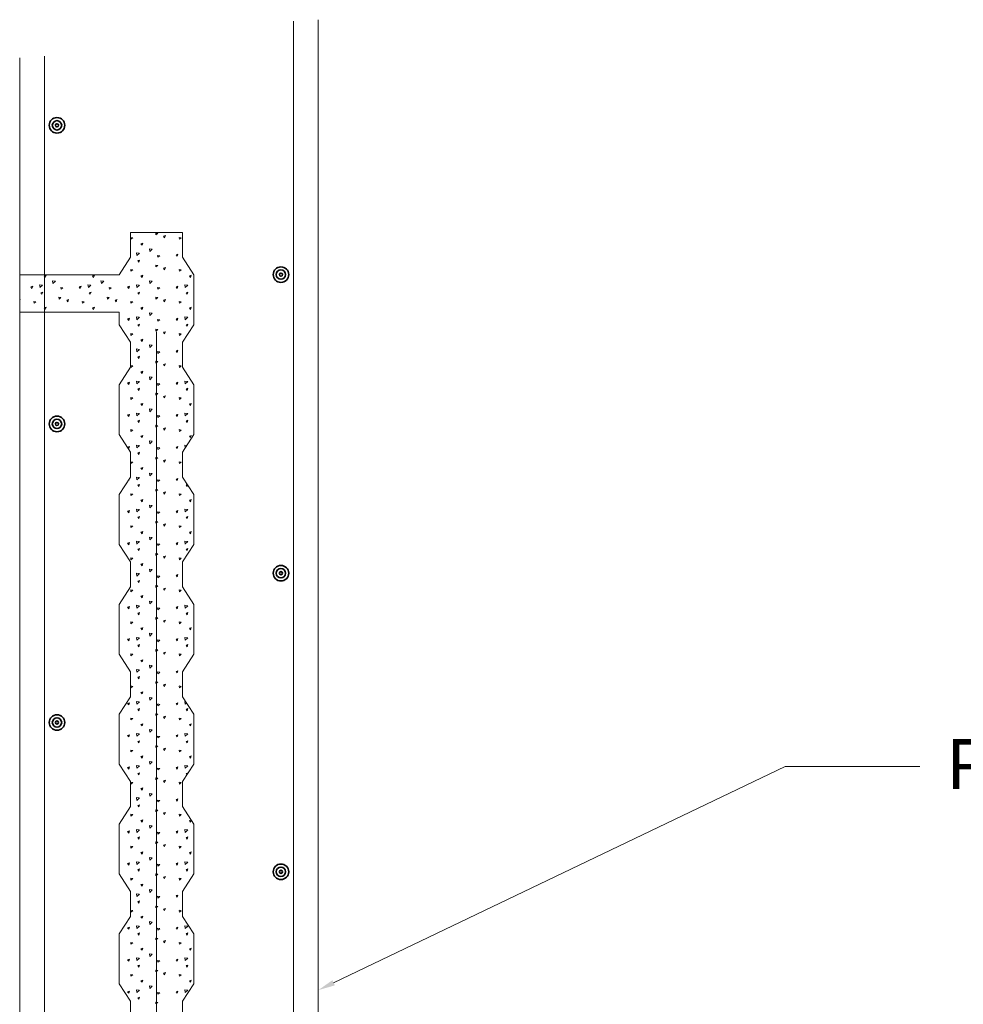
# Model space of a CAD drawing. Header units: inches. Extents: x 294 to 9722, y 170 to 7422.
# Tile 14 of 35: x 1667 to 1833, y 682 to 855. Entities that reach past the tile are written whole.
import ezdxf

# ---------------------------------------------------------------- set-up
doc = ezdxf.new("R2010")
doc.units = ezdxf.units.IN
doc.header["$MEASUREMENT"] = 0
doc.layers.add('E-DETL-GRPH', color=7, linetype='Continuous', lineweight=35)
doc.layers.add('S-301 Building Sections [E-202_a Reference]$0$G-ELECT-REF', color=253, linetype='Continuous', lineweight=9)
doc.styles.add("S-301 Building Sections [E-202_a Reference]$0$3 4 1'-0", font='arial.ttf', dxfattribs={"height": 2})

# ---------------------------------------------------------------- blocks, each defined once
blk = doc.blocks.new('S-301 Building Sections [E-202_a Reference]')
at = {"color": 9}
for centre, radius in [((691.867, 314.723), 0.312), ((691.867, 314.723), 0.188), ((691.867, 314.723), 0.0625), ((700.868, 308.723), 0.312), ((700.868, 308.723), 0.188), ((700.868, 308.723), 0.0625), ((691.867, 302.723), 0.312), ((691.867, 302.723), 0.188), ((691.867, 302.723), 0.0625), ((700.868, 296.723), 0.312), ((700.868, 296.723), 0.188), ((700.868, 296.723), 0.0625), ((691.867, 290.723), 0.312), ((691.867, 290.723), 0.188), ((691.867, 290.723), 0.0625), ((700.868, 284.723), 0.312), ((700.868, 284.723), 0.188), ((700.868, 284.723), 0.0625)]:
    blk.add_circle(centre, radius, dxfattribs=at)
at = {"layer": 'S-301 Building Sections [E-202_a Reference]$0$G-ELECT-REF', "color": 9}
for p, q in [((702.368, 257.447), (702.368, 318.968)), ((701.368, 259.384), (701.368, 318.904)), ((690.368, 257.447), (690.368, 317.432)), ((691.367, 259.384), (691.367, 317.496)), ((694.825, 309.418), (694.825, 310.418)), ((694.825, 310.418), (696.911, 310.418)), ((696.911, 310.418), (696.911, 309.418)), ((694.368, 308.71), (694.825, 309.418)), ((696.911, 309.418), (697.368, 308.71)), ((690.368, 307.21), (690.368, 308.71)), ((690.368, 308.71), (694.368, 308.71)), ((694.368, 308.71), (694.368, 308.71)), ((697.368, 308.71), (697.368, 306.71)), ((694.368, 307.21), (690.368, 307.21)), ((694.368, 306.71), (694.368, 307.21)), ((694.825, 306.003), (694.368, 306.71)), ((697.368, 306.71), (696.911, 306.003)), ((695.868, 306.418), (695.868, 234.173)), ((694.825, 305.003), (694.825, 306.003)), ((696.911, 306.003), (696.911, 305.003)), ((694.368, 304.296), (694.825, 305.003)), ((696.911, 305.003), (697.368, 304.296)), ((694.368, 302.296), (694.368, 304.296)), ((697.368, 304.296), (697.368, 302.296)), ((694.825, 301.589), (694.368, 302.296)), ((697.368, 302.296), (696.911, 301.589)), ((694.825, 300.589), (694.825, 301.589)), ((696.911, 301.589), (696.911, 300.589)), ((694.368, 299.882), (694.825, 300.589)), ((696.911, 300.589), (697.368, 299.882)), ((694.368, 297.882), (694.368, 299.882)), ((697.368, 299.882), (697.368, 297.882)), ((694.825, 297.175), (694.368, 297.882)), ((697.368, 297.882), (696.911, 297.175)), ((694.825, 296.175), (694.825, 297.175)), ((696.911, 297.175), (696.911, 296.175)), ((694.368, 295.468), (694.825, 296.175)), ((696.911, 296.175), (697.368, 295.468)), ((694.368, 293.468), (694.368, 295.468)), ((697.368, 295.468), (697.368, 293.468)), ((694.825, 292.761), (694.368, 293.468)), ((697.368, 293.468), (696.911, 292.761)), ((694.825, 291.761), (694.825, 292.761)), ((696.911, 292.761), (696.911, 291.761)), ((694.368, 291.054), (694.825, 291.761)), ((696.911, 291.761), (697.368, 291.054)), ((694.368, 289.054), (694.368, 291.054)), ((697.368, 291.054), (697.368, 289.054)), ((694.825, 288.346), (694.368, 289.054)), ((697.368, 289.054), (696.911, 288.346)), ((702.984, 280.262), (721.135, 288.95)), ((721.135, 288.95), (726.548, 288.95)), ((694.825, 287.346), (694.825, 288.346)), ((696.911, 288.346), (696.911, 287.346)), ((694.368, 286.639), (694.825, 287.346)), ((696.911, 287.346), (697.368, 286.639)), ((694.368, 284.639), (694.368, 286.639)), ((697.368, 286.639), (697.368, 284.639)), ((694.825, 283.932), (694.368, 284.639)), ((697.368, 284.639), (696.911, 283.932)), ((694.825, 282.932), (694.825, 283.932)), ((696.911, 283.932), (696.911, 282.932)), ((694.368, 282.225), (694.825, 282.932)), ((696.911, 282.932), (697.368, 282.225)), ((694.368, 280.225), (694.368, 282.225)), ((697.368, 282.225), (697.368, 280.225)), ((694.825, 279.518), (694.368, 280.225)), ((697.368, 280.225), (696.911, 279.518)), ((694.825, 278.518), (694.825, 279.518)), ((696.911, 279.518), (696.911, 278.518))]:
    blk.add_line(p, q, dxfattribs=at)
at = {"layer": 'S-301 Building Sections [E-202_a Reference]$0$G-ELECT-REF', "color": 9, "linetype": 'Continuous', "extrusion": (0, 0, -1)}
for p, q in [((695.844, 310.318), (695.834, 310.393)), ((695.837, 310.393), (695.915, 310.379)), ((695.844, 310.318), (695.916, 310.378)), ((696.149, 310.268), (696.225, 310.293)), ((696.191, 310.205), (696.149, 310.267)), ((696.191, 310.205), (696.224, 310.293)), ((694.838, 310.145), (694.828, 310.219)), ((694.832, 310.22), (694.91, 310.206)), ((694.838, 310.145), (694.91, 310.205)), ((695.243, 309.963), (695.318, 309.988)), ((695.285, 309.901), (695.243, 309.963)), ((695.285, 309.901), (695.318, 309.989)), ((696.784, 310.145), (696.774, 310.219)), ((696.777, 310.22), (696.856, 310.206)), ((696.784, 310.145), (696.856, 310.205)), ((695.075, 309.487), (695.058, 309.598)), ((695.058, 309.598), (695.176, 309.584)), ((695.075, 309.487), (695.177, 309.584)), ((695.579, 309.764), (695.698, 309.75)), ((695.596, 309.653), (695.579, 309.764)), ((695.596, 309.653), (695.698, 309.749)), ((695.922, 309.422), (695.912, 309.496)), ((695.915, 309.497), (695.994, 309.482)), ((695.922, 309.422), (695.994, 309.481)), ((696.652, 309.521), (696.728, 309.546)), ((696.694, 309.459), (696.653, 309.521)), ((696.694, 309.459), (696.727, 309.547)), ((695.11, 309.284), (695.185, 309.309)), ((695.152, 309.222), (695.11, 309.284)), ((695.152, 309.222), (695.185, 309.309)), ((695.844, 309.03), (695.834, 309.105)), ((695.837, 309.105), (695.915, 309.091)), ((695.844, 309.03), (695.916, 309.09)), ((691.351, 308.676), (691.427, 308.701)), ((691.393, 308.613), (691.352, 308.675)), ((691.393, 308.613), (691.426, 308.701)), ((693.297, 308.676), (693.373, 308.701)), ((693.339, 308.613), (693.297, 308.675)), ((693.339, 308.613), (693.372, 308.701)), ((694.838, 308.857), (694.828, 308.931)), ((694.832, 308.932), (694.91, 308.918)), ((694.838, 308.857), (694.91, 308.917)), ((695.243, 308.676), (695.318, 308.701)), ((695.285, 308.613), (695.243, 308.675)), ((695.285, 308.613), (695.318, 308.701)), ((696.149, 308.98), (696.225, 309.005)), ((696.191, 308.917), (696.149, 308.98)), ((696.191, 308.917), (696.224, 309.005)), ((696.784, 308.857), (696.774, 308.931)), ((696.777, 308.932), (696.856, 308.918)), ((696.784, 308.857), (696.856, 308.917)), ((697.188, 308.676), (697.264, 308.701)), ((697.23, 308.613), (697.189, 308.675)), ((697.23, 308.613), (697.263, 308.701)), ((690.815, 308.234), (690.891, 308.259)), ((690.857, 308.171), (690.89, 308.259)), ((691.166, 308.31), (691.285, 308.296)), ((691.184, 308.199), (691.167, 308.31)), ((691.183, 308.199), (691.286, 308.296)), ((691.688, 308.476), (691.806, 308.462)), ((691.705, 308.365), (691.688, 308.476)), ((691.705, 308.365), (691.807, 308.462)), ((692.761, 308.234), (692.837, 308.259)), ((692.803, 308.171), (692.836, 308.259)), ((693.129, 308.199), (693.112, 308.31)), ((693.112, 308.31), (693.231, 308.296)), ((693.129, 308.199), (693.231, 308.296)), ((693.633, 308.476), (693.752, 308.462)), ((693.65, 308.365), (693.634, 308.476)), ((693.65, 308.365), (693.753, 308.462)), ((694.707, 308.234), (694.782, 308.259)), ((694.749, 308.171), (694.782, 308.259)), ((695.075, 308.199), (695.058, 308.31)), ((695.058, 308.31), (695.176, 308.296)), ((695.075, 308.199), (695.177, 308.296)), ((695.579, 308.476), (695.698, 308.462)), ((695.596, 308.365), (695.579, 308.476)), ((695.596, 308.365), (695.698, 308.462)), ((696.652, 308.234), (696.728, 308.259)), ((696.694, 308.171), (696.727, 308.259)), ((697.003, 308.31), (697.122, 308.296)), ((697.021, 308.199), (697.004, 308.31)), ((697.021, 308.199), (697.123, 308.296)), ((690.857, 308.171), (690.816, 308.234)), ((691.218, 307.996), (691.294, 308.021)), ((691.26, 307.934), (691.219, 307.996)), ((691.26, 307.934), (691.293, 308.021)), ((692.031, 308.134), (692.021, 308.208)), ((692.024, 308.209), (692.103, 308.195)), ((692.031, 308.134), (692.103, 308.194)), ((692.803, 308.171), (692.761, 308.234)), ((693.164, 307.996), (693.24, 308.021)), ((693.206, 307.934), (693.164, 307.996)), ((693.206, 307.934), (693.239, 308.021)), ((693.976, 308.134), (693.966, 308.208)), ((693.97, 308.209), (694.048, 308.195)), ((693.976, 308.134), (694.049, 308.194)), ((694.749, 308.171), (694.707, 308.234)), ((695.11, 307.996), (695.185, 308.021)), ((695.152, 307.934), (695.11, 307.996)), ((695.152, 307.934), (695.185, 308.021)), ((695.922, 308.134), (695.912, 308.208)), ((695.915, 308.209), (695.994, 308.195)), ((695.922, 308.134), (695.994, 308.194)), ((696.694, 308.171), (696.653, 308.234)), ((697.055, 307.996), (697.131, 308.021)), ((697.098, 307.934), (697.056, 307.996)), ((697.097, 307.934), (697.131, 308.021)), ((690.368, 307.71), (690.388, 307.717)), ((690.368, 307.666), (690.387, 307.717)), ((690.947, 307.569), (690.937, 307.643)), ((690.94, 307.644), (691.019, 307.63)), ((690.947, 307.569), (691.019, 307.629)), ((691.952, 307.743), (691.942, 307.817)), ((691.946, 307.817), (692.024, 307.803)), ((691.952, 307.743), (692.025, 307.802)), ((692.258, 307.692), (692.333, 307.717)), ((692.3, 307.63), (692.258, 307.692)), ((692.3, 307.63), (692.333, 307.717)), ((692.893, 307.569), (692.882, 307.643)), ((692.886, 307.644), (692.964, 307.63)), ((692.893, 307.569), (692.965, 307.629)), ((693.898, 307.743), (693.888, 307.817)), ((693.891, 307.817), (693.97, 307.803)), ((693.898, 307.743), (693.97, 307.802)), ((694.203, 307.692), (694.279, 307.717)), ((694.245, 307.63), (694.204, 307.692)), ((694.245, 307.63), (694.278, 307.717)), ((694.838, 307.569), (694.828, 307.643)), ((694.832, 307.644), (694.91, 307.63)), ((694.838, 307.569), (694.91, 307.629)), ((695.844, 307.743), (695.834, 307.817)), ((695.837, 307.817), (695.915, 307.803)), ((695.844, 307.743), (695.916, 307.802)), ((696.149, 307.692), (696.225, 307.717)), ((696.191, 307.63), (696.149, 307.692)), ((696.191, 307.63), (696.224, 307.717)), ((696.784, 307.569), (696.774, 307.643)), ((696.777, 307.644), (696.856, 307.63)), ((696.784, 307.569), (696.856, 307.629)), ((691.351, 307.388), (691.427, 307.413)), ((691.393, 307.325), (691.352, 307.388)), ((691.393, 307.325), (691.426, 307.413)), ((693.297, 307.388), (693.373, 307.413)), ((693.339, 307.325), (693.297, 307.388)), ((693.339, 307.325), (693.372, 307.413)), ((695.243, 307.388), (695.318, 307.413)), ((695.285, 307.325), (695.243, 307.388)), ((695.285, 307.325), (695.318, 307.413)), ((695.579, 307.188), (695.698, 307.174)), ((695.596, 307.077), (695.579, 307.188)), ((695.596, 307.077), (695.698, 307.174)), ((697.188, 307.388), (697.264, 307.413)), ((697.23, 307.325), (697.189, 307.388)), ((697.23, 307.325), (697.263, 307.413)), ((694.707, 306.946), (694.782, 306.971)), ((694.749, 306.883), (694.707, 306.946)), ((694.749, 306.883), (694.782, 306.971)), ((695.075, 306.911), (695.058, 307.023)), ((695.058, 307.023), (695.176, 307.008)), ((695.075, 306.911), (695.177, 307.008)), ((695.11, 306.708), (695.185, 306.733)), ((695.152, 306.646), (695.11, 306.708)), ((695.152, 306.646), (695.185, 306.734)), ((695.922, 306.846), (695.912, 306.92)), ((695.915, 306.921), (695.994, 306.907)), ((695.922, 306.846), (695.994, 306.906)), ((696.652, 306.946), (696.728, 306.971)), ((696.694, 306.883), (696.653, 306.946)), ((696.694, 306.883), (696.727, 306.971)), ((697.003, 307.023), (697.122, 307.008)), ((697.021, 306.911), (697.004, 307.023)), ((697.021, 306.911), (697.123, 307.008)), ((697.055, 306.708), (697.131, 306.733)), ((697.098, 306.646), (697.056, 306.708)), ((697.097, 306.646), (697.131, 306.734)), ((694.838, 306.281), (694.828, 306.356)), ((694.832, 306.356), (694.91, 306.342)), ((694.838, 306.281), (694.91, 306.341)), ((695.844, 306.455), (695.834, 306.529)), ((695.837, 306.53), (695.915, 306.515)), ((695.844, 306.455), (695.916, 306.514)), ((696.149, 306.404), (696.225, 306.429)), ((696.191, 306.342), (696.149, 306.404)), ((696.191, 306.342), (696.224, 306.429)), ((696.784, 306.281), (696.774, 306.356)), ((696.777, 306.356), (696.856, 306.342)), ((696.784, 306.281), (696.856, 306.341)), ((695.243, 306.1), (695.318, 306.125)), ((695.285, 306.038), (695.243, 306.1)), ((695.285, 306.038), (695.318, 306.125)), ((695.596, 305.789), (695.579, 305.901)), ((695.579, 305.9), (695.698, 305.886)), ((695.596, 305.789), (695.698, 305.886)), ((695.075, 305.624), (695.058, 305.735)), ((695.058, 305.735), (695.176, 305.72)), ((695.075, 305.624), (695.177, 305.72)), ((695.922, 305.558), (695.912, 305.632)), ((695.915, 305.633), (695.994, 305.619)), ((695.922, 305.558), (695.994, 305.618)), ((696.652, 305.658), (696.728, 305.683)), ((696.694, 305.596), (696.653, 305.658)), ((696.694, 305.596), (696.727, 305.683)), ((695.11, 305.42), (695.185, 305.445)), ((695.152, 305.358), (695.11, 305.42)), ((695.152, 305.358), (695.185, 305.446)), ((695.844, 305.167), (695.834, 305.241)), ((695.837, 305.242), (695.915, 305.228)), ((695.844, 305.167), (695.916, 305.227)), ((696.149, 305.116), (696.225, 305.141)), ((696.191, 305.054), (696.149, 305.116)), ((696.191, 305.054), (696.224, 305.142)), ((694.838, 304.993), (694.828, 305.068)), ((694.832, 305.068), (694.91, 305.054)), ((694.838, 304.993), (694.91, 305.053)), ((695.243, 304.812), (695.318, 304.837)), ((695.285, 304.75), (695.243, 304.812)), ((695.285, 304.75), (695.318, 304.837)), ((696.784, 304.993), (696.774, 305.068)), ((696.777, 305.068), (696.856, 305.054)), ((696.784, 304.993), (696.856, 305.053)), ((694.707, 304.37), (694.782, 304.395)), ((694.749, 304.308), (694.707, 304.37)), ((694.749, 304.308), (694.782, 304.396)), ((695.075, 304.336), (695.058, 304.447)), ((695.058, 304.447), (695.176, 304.433)), ((695.075, 304.336), (695.177, 304.432)), ((695.579, 304.613), (695.698, 304.598)), ((695.596, 304.501), (695.579, 304.613)), ((695.596, 304.501), (695.698, 304.598)), ((695.922, 304.27), (695.912, 304.345)), ((695.915, 304.345), (695.994, 304.331)), ((695.922, 304.27), (695.994, 304.33)), ((696.652, 304.37), (696.728, 304.395)), ((696.694, 304.308), (696.653, 304.37)), ((696.694, 304.308), (696.727, 304.396)), ((697.003, 304.447), (697.122, 304.433)), ((697.021, 304.336), (697.004, 304.447)), ((697.021, 304.336), (697.123, 304.432)), ((695.11, 304.132), (695.185, 304.158)), ((695.152, 304.07), (695.11, 304.132)), ((695.152, 304.07), (695.185, 304.158)), ((695.844, 303.879), (695.834, 303.953)), ((695.837, 303.954), (695.915, 303.94)), ((695.844, 303.879), (695.916, 303.939)), ((697.055, 304.132), (697.131, 304.158)), ((697.098, 304.07), (697.056, 304.132)), ((697.097, 304.07), (697.131, 304.158)), ((694.838, 303.706), (694.828, 303.78)), ((694.832, 303.78), (694.91, 303.766)), ((694.838, 303.706), (694.91, 303.765)), ((695.243, 303.524), (695.318, 303.549)), ((695.285, 303.462), (695.243, 303.524)), ((695.285, 303.462), (695.318, 303.55)), ((696.149, 303.828), (696.225, 303.853)), ((696.191, 303.766), (696.149, 303.828)), ((696.191, 303.766), (696.224, 303.854)), ((696.784, 303.706), (696.774, 303.78)), ((696.777, 303.78), (696.856, 303.766)), ((696.784, 303.706), (696.856, 303.765)), ((697.188, 303.524), (697.264, 303.549)), ((697.23, 303.462), (697.189, 303.524)), ((697.23, 303.462), (697.263, 303.55)), ((695.075, 303.048), (695.058, 303.159)), ((695.058, 303.159), (695.176, 303.145)), ((695.075, 303.048), (695.177, 303.145)), ((695.579, 303.325), (695.698, 303.311)), ((695.596, 303.214), (695.579, 303.325)), ((695.596, 303.214), (695.698, 303.31)), ((697.003, 303.159), (697.122, 303.145)), ((697.021, 303.048), (697.004, 303.159)), ((697.021, 303.048), (697.123, 303.145)), ((694.707, 303.082), (694.782, 303.107)), ((694.749, 303.02), (694.707, 303.082)), ((694.749, 303.02), (694.782, 303.108)), ((695.11, 302.845), (695.185, 302.87)), ((695.152, 302.782), (695.11, 302.845)), ((695.152, 302.782), (695.185, 302.87)), ((695.922, 302.982), (695.912, 303.057)), ((695.915, 303.057), (695.994, 303.043)), ((695.922, 302.982), (695.994, 303.042)), ((696.652, 303.082), (696.728, 303.107)), ((696.694, 303.02), (696.653, 303.082)), ((696.694, 303.02), (696.727, 303.108)), ((697.055, 302.845), (697.131, 302.87)), ((697.098, 302.782), (697.056, 302.845)), ((697.097, 302.782), (697.131, 302.87)), ((694.838, 302.418), (694.828, 302.492)), ((694.832, 302.493), (694.91, 302.478)), ((694.838, 302.418), (694.91, 302.477)), ((695.844, 302.591), (695.834, 302.666)), ((695.837, 302.666), (695.915, 302.652)), ((695.844, 302.591), (695.916, 302.651)), ((696.149, 302.54), (696.225, 302.566)), ((696.191, 302.478), (696.149, 302.54)), ((696.191, 302.478), (696.224, 302.566)), ((696.784, 302.418), (696.774, 302.492)), ((696.777, 302.493), (696.856, 302.478)), ((696.784, 302.418), (696.856, 302.477)), ((695.243, 302.236), (695.318, 302.261)), ((695.285, 302.174), (695.243, 302.236)), ((695.285, 302.174), (695.318, 302.262)), ((695.579, 302.037), (695.698, 302.023)), ((695.596, 301.926), (695.579, 302.037)), ((695.596, 301.926), (695.698, 302.022)), ((697.188, 302.236), (697.264, 302.261)), ((697.23, 302.174), (697.189, 302.236)), ((697.23, 302.174), (697.263, 302.262)), ((694.707, 301.794), (694.782, 301.819)), ((694.749, 301.732), (694.707, 301.794)), ((694.749, 301.732), (694.782, 301.82)), ((695.075, 301.76), (695.058, 301.871)), ((695.058, 301.871), (695.176, 301.857)), ((695.075, 301.76), (695.177, 301.857)), ((695.11, 301.557), (695.185, 301.582)), ((695.152, 301.494), (695.11, 301.557)), ((695.152, 301.495), (695.185, 301.582)), ((695.922, 301.695), (695.912, 301.769)), ((695.915, 301.769), (695.994, 301.755)), ((695.922, 301.695), (695.994, 301.754)), ((696.652, 301.794), (696.728, 301.819)), ((696.694, 301.732), (696.653, 301.794)), ((696.694, 301.732), (696.727, 301.82)), ((697.003, 301.871), (697.087, 301.861)), ((697.021, 301.76), (697.004, 301.871)), ((697.021, 301.76), (697.022, 301.762)), ((694.838, 301.13), (694.828, 301.204)), ((694.832, 301.205), (694.91, 301.191)), ((694.838, 301.13), (694.91, 301.19)), ((695.844, 301.303), (695.834, 301.378)), ((695.837, 301.378), (695.915, 301.364)), ((695.844, 301.303), (695.916, 301.363)), ((696.149, 301.253), (696.225, 301.278)), ((696.191, 301.19), (696.149, 301.253)), ((696.191, 301.19), (696.224, 301.278)), ((696.784, 301.13), (696.774, 301.204)), ((696.777, 301.205), (696.856, 301.191)), ((696.784, 301.13), (696.856, 301.19)), ((695.243, 300.948), (695.318, 300.974)), ((695.285, 300.886), (695.243, 300.948)), ((695.285, 300.886), (695.318, 300.974)), ((695.579, 300.749), (695.698, 300.735)), ((695.596, 300.638), (695.579, 300.749)), ((694.749, 300.444), (694.74, 300.457)), ((694.749, 300.444), (694.773, 300.509)), ((695.075, 300.472), (695.058, 300.583)), ((695.058, 300.583), (695.176, 300.569)), ((695.075, 300.472), (695.177, 300.569)), ((695.596, 300.638), (695.698, 300.735)), ((695.922, 300.407), (695.912, 300.481)), ((695.915, 300.482), (695.994, 300.467)), ((695.922, 300.407), (695.994, 300.467)), ((696.652, 300.507), (696.728, 300.532)), ((696.694, 300.444), (696.653, 300.506)), ((696.694, 300.444), (696.727, 300.532)), ((695.11, 300.269), (695.185, 300.294)), ((695.152, 300.207), (695.11, 300.269)), ((695.152, 300.207), (695.185, 300.294)), ((695.844, 300.016), (695.834, 300.09)), ((695.837, 300.09), (695.915, 300.076)), ((695.844, 300.015), (695.916, 300.075)), ((696.149, 299.965), (696.225, 299.99)), ((696.191, 299.902), (696.149, 299.965)), ((696.191, 299.903), (696.224, 299.99)), ((697.055, 300.269), (697.107, 300.286)), ((697.098, 300.207), (697.056, 300.269)), ((697.097, 300.207), (697.12, 300.266)), ((694.838, 299.842), (694.828, 299.916)), ((694.832, 299.917), (694.91, 299.903)), ((694.838, 299.842), (694.91, 299.902)), ((695.243, 299.661), (695.318, 299.686)), ((695.285, 299.598), (695.243, 299.661)), ((695.285, 299.598), (695.318, 299.686)), ((696.784, 299.842), (696.774, 299.916)), ((696.777, 299.917), (696.856, 299.903)), ((696.784, 299.842), (696.856, 299.902)), ((697.188, 299.661), (697.264, 299.686)), ((697.23, 299.598), (697.189, 299.661)), ((697.23, 299.598), (697.263, 299.686)), ((694.707, 299.219), (694.782, 299.244)), ((694.749, 299.156), (694.707, 299.219)), ((694.749, 299.156), (694.782, 299.244)), ((695.075, 299.184), (695.058, 299.296)), ((695.058, 299.296), (695.176, 299.281)), ((695.075, 299.184), (695.177, 299.281)), ((695.579, 299.461), (695.698, 299.447)), ((695.596, 299.35), (695.579, 299.461)), ((695.596, 299.35), (695.698, 299.447)), ((695.922, 299.119), (695.912, 299.193)), ((695.915, 299.194), (695.994, 299.18)), ((695.922, 299.119), (695.994, 299.179)), ((696.652, 299.219), (696.728, 299.244)), ((696.694, 299.156), (696.653, 299.219)), ((696.694, 299.156), (696.727, 299.244)), ((697.003, 299.296), (697.122, 299.281)), ((697.021, 299.184), (697.004, 299.296)), ((697.021, 299.184), (697.123, 299.281)), ((695.11, 298.981), (695.185, 299.006)), ((695.152, 298.919), (695.11, 298.981)), ((695.152, 298.919), (695.185, 299.007)), ((695.844, 298.728), (695.834, 298.802)), ((695.837, 298.803), (695.915, 298.788)), ((695.844, 298.728), (695.916, 298.787)), ((697.055, 298.981), (697.131, 299.006)), ((697.098, 298.919), (697.056, 298.981)), ((697.097, 298.919), (697.131, 299.007)), ((694.838, 298.554), (694.828, 298.629)), ((694.832, 298.629), (694.91, 298.615)), ((694.838, 298.554), (694.91, 298.614)), ((695.243, 298.373), (695.318, 298.398)), ((695.285, 298.31), (695.243, 298.373)), ((695.285, 298.311), (695.318, 298.398)), ((696.149, 298.677), (696.225, 298.702)), ((696.191, 298.615), (696.149, 298.677)), ((696.191, 298.615), (696.224, 298.702)), ((696.784, 298.554), (696.774, 298.629)), ((696.777, 298.629), (696.856, 298.615)), ((696.784, 298.554), (696.856, 298.614)), ((697.188, 298.373), (697.264, 298.398)), ((697.23, 298.31), (697.189, 298.373)), ((697.23, 298.311), (697.263, 298.398)), ((695.075, 297.896), (695.058, 298.008)), ((695.058, 298.008), (695.176, 297.993)), ((695.075, 297.897), (695.177, 297.993)), ((695.579, 298.173), (695.698, 298.159)), ((695.596, 298.062), (695.579, 298.173)), ((695.596, 298.062), (695.698, 298.159)), ((697.003, 298.008), (697.122, 297.993)), ((697.021, 297.896), (697.004, 298.008)), ((697.021, 297.897), (697.123, 297.993)), ((694.707, 297.931), (694.782, 297.956)), ((694.749, 297.869), (694.707, 297.931)), ((694.749, 297.869), (694.782, 297.956)), ((695.11, 297.693), (695.185, 297.718)), ((695.152, 297.631), (695.11, 297.693)), ((695.152, 297.631), (695.185, 297.719)), ((695.922, 297.831), (695.912, 297.905)), ((695.916, 297.906), (695.994, 297.892)), ((695.922, 297.831), (695.994, 297.891)), ((696.652, 297.931), (696.728, 297.956)), ((696.694, 297.869), (696.653, 297.931)), ((696.694, 297.869), (696.727, 297.956)), ((697.055, 297.693), (697.131, 297.718)), ((697.098, 297.631), (697.056, 297.693)), ((697.097, 297.631), (697.131, 297.719)), ((694.838, 297.266), (694.828, 297.341)), ((694.832, 297.341), (694.91, 297.327)), ((694.838, 297.266), (694.91, 297.326)), ((695.844, 297.44), (695.834, 297.514)), ((695.837, 297.515), (695.915, 297.501)), ((695.844, 297.44), (695.916, 297.5)), ((696.149, 297.389), (696.225, 297.414)), ((696.191, 297.327), (696.149, 297.389)), ((696.191, 297.327), (696.224, 297.415)), ((696.784, 297.266), (696.774, 297.341)), ((696.777, 297.341), (696.856, 297.327)), ((696.784, 297.266), (696.856, 297.326)), ((695.243, 297.085), (695.318, 297.11)), ((695.285, 297.023), (695.243, 297.085)), ((695.285, 297.023), (695.318, 297.11)), ((695.579, 296.886), (695.698, 296.871)), ((695.596, 296.774), (695.579, 296.886)), ((695.596, 296.774), (695.698, 296.871)), ((695.075, 296.609), (695.058, 296.72)), ((695.058, 296.72), (695.176, 296.706)), ((695.075, 296.609), (695.177, 296.705)), ((695.11, 296.405), (695.185, 296.43)), ((695.152, 296.343), (695.11, 296.405)), ((695.152, 296.343), (695.185, 296.431)), ((695.922, 296.543), (695.912, 296.618)), ((695.916, 296.618), (695.994, 296.604)), ((695.922, 296.543), (695.994, 296.603)), ((696.652, 296.643), (696.728, 296.668)), ((696.694, 296.581), (696.653, 296.643)), ((696.694, 296.581), (696.727, 296.668)), ((694.838, 295.979), (694.828, 296.053)), ((694.832, 296.053), (694.91, 296.039)), ((694.838, 295.979), (694.91, 296.038)), ((695.844, 296.152), (695.834, 296.226)), ((695.837, 296.227), (695.915, 296.213)), ((695.844, 296.152), (695.916, 296.212)), ((696.149, 296.101), (696.225, 296.126)), ((696.191, 296.039), (696.149, 296.101)), ((696.191, 296.039), (696.224, 296.127)), ((696.784, 295.979), (696.774, 296.053)), ((696.777, 296.053), (696.856, 296.039)), ((696.784, 295.979), (696.856, 296.038)), ((695.243, 295.797), (695.318, 295.822)), ((695.285, 295.735), (695.243, 295.797)), ((695.285, 295.735), (695.318, 295.823)), ((695.579, 295.598), (695.698, 295.583)), ((695.596, 295.487), (695.579, 295.598)), ((694.707, 295.355), (694.782, 295.38)), ((694.749, 295.293), (694.707, 295.355)), ((694.749, 295.293), (694.782, 295.381)), ((695.075, 295.321), (695.058, 295.432)), ((695.058, 295.432), (695.176, 295.418)), ((695.075, 295.321), (695.177, 295.417)), ((695.596, 295.487), (695.698, 295.583)), ((695.922, 295.255), (695.912, 295.33)), ((695.916, 295.33), (695.994, 295.316)), ((695.922, 295.255), (695.994, 295.315)), ((696.652, 295.355), (696.728, 295.38)), ((696.694, 295.293), (696.653, 295.355)), ((696.694, 295.293), (696.727, 295.381)), ((697.003, 295.432), (697.122, 295.418)), ((697.021, 295.321), (697.004, 295.432)), ((697.021, 295.321), (697.123, 295.417)), ((695.11, 295.118), (695.185, 295.143)), ((695.152, 295.055), (695.11, 295.118)), ((695.152, 295.055), (695.185, 295.143)), ((695.844, 294.864), (695.834, 294.938)), ((695.837, 294.939), (695.915, 294.925)), ((695.844, 294.864), (695.916, 294.924)), ((696.149, 294.813), (696.225, 294.838)), ((696.191, 294.751), (696.149, 294.813)), ((696.191, 294.751), (696.224, 294.839)), ((697.055, 295.118), (697.131, 295.143)), ((697.098, 295.055), (697.056, 295.118)), ((697.097, 295.055), (697.131, 295.143)), ((694.838, 294.691), (694.828, 294.765)), ((694.832, 294.766), (694.91, 294.751)), ((694.838, 294.691), (694.91, 294.75)), ((695.243, 294.509), (695.318, 294.534)), ((695.285, 294.447), (695.243, 294.509)), ((695.285, 294.447), (695.318, 294.535)), ((696.784, 294.691), (696.774, 294.765)), ((696.777, 294.766), (696.856, 294.751)), ((696.784, 294.691), (696.856, 294.75)), ((697.188, 294.509), (697.264, 294.534)), ((697.23, 294.447), (697.189, 294.509)), ((697.23, 294.447), (697.263, 294.535)), ((694.707, 294.067), (694.782, 294.092)), ((694.749, 294.005), (694.707, 294.067)), ((694.749, 294.005), (694.782, 294.093)), ((695.075, 294.033), (695.058, 294.144)), ((695.058, 294.144), (695.176, 294.13)), ((695.075, 294.033), (695.177, 294.13)), ((695.579, 294.31), (695.698, 294.296)), ((695.596, 294.199), (695.579, 294.31)), ((695.596, 294.199), (695.698, 294.295)), ((695.922, 293.968), (695.912, 294.042)), ((695.916, 294.042), (695.994, 294.028)), ((695.922, 293.968), (695.994, 294.027)), ((696.652, 294.067), (696.728, 294.092)), ((696.694, 294.005), (696.653, 294.067)), ((696.694, 294.005), (696.727, 294.093)), ((697.003, 294.144), (697.122, 294.13)), ((697.021, 294.033), (697.004, 294.144)), ((697.021, 294.033), (697.123, 294.13)), ((695.11, 293.83), (695.185, 293.855)), ((695.152, 293.767), (695.11, 293.83)), ((695.152, 293.767), (695.185, 293.855)), ((695.844, 293.576), (695.834, 293.651)), ((695.837, 293.651), (695.915, 293.637)), ((695.844, 293.576), (695.916, 293.636)), ((697.055, 293.83), (697.131, 293.855)), ((697.098, 293.767), (697.056, 293.83)), ((697.097, 293.767), (697.131, 293.855)), ((694.838, 293.403), (694.828, 293.477)), ((694.832, 293.478), (694.91, 293.464)), ((694.838, 293.403), (694.91, 293.463)), ((695.243, 293.221), (695.318, 293.246)), ((695.285, 293.159), (695.243, 293.221)), ((695.285, 293.159), (695.318, 293.247)), ((696.149, 293.526), (696.225, 293.551)), ((696.191, 293.463), (696.149, 293.526)), ((696.191, 293.463), (696.224, 293.551)), ((696.784, 293.403), (696.774, 293.477)), ((696.777, 293.478), (696.856, 293.464)), ((696.784, 293.403), (696.856, 293.463)), ((697.188, 293.221), (697.214, 293.23)), ((697.199, 293.206), (697.189, 293.221)), ((695.075, 292.745), (695.058, 292.856)), ((695.058, 292.856), (695.176, 292.842)), ((695.075, 292.745), (695.177, 292.842)), ((695.579, 293.022), (695.698, 293.008)), ((695.596, 292.911), (695.579, 293.022)), ((695.596, 292.911), (695.698, 293.007)), ((695.11, 292.542), (695.185, 292.567)), ((695.152, 292.48), (695.11, 292.542)), ((695.152, 292.48), (695.185, 292.567)), ((695.922, 292.68), (695.912, 292.754)), ((695.916, 292.755), (695.994, 292.74)), ((695.922, 292.68), (695.994, 292.739)), ((696.652, 292.779), (696.728, 292.804)), ((696.694, 292.717), (696.653, 292.779)), ((696.694, 292.717), (696.727, 292.805)), ((694.838, 292.115), (694.828, 292.189)), ((694.832, 292.19), (694.91, 292.176)), ((694.838, 292.115), (694.91, 292.175)), ((695.844, 292.288), (695.834, 292.363)), ((695.837, 292.363), (695.915, 292.349)), ((695.844, 292.288), (695.916, 292.348)), ((696.149, 292.238), (696.225, 292.263)), ((696.191, 292.175), (696.149, 292.238)), ((696.191, 292.175), (696.224, 292.263)), ((696.784, 292.115), (696.774, 292.189)), ((696.777, 292.19), (696.856, 292.176)), ((696.784, 292.115), (696.856, 292.175)), ((695.243, 291.934), (695.318, 291.959)), ((695.285, 291.871), (695.243, 291.934)), ((695.285, 291.871), (695.318, 291.959)), ((695.579, 291.734), (695.698, 291.72)), ((695.596, 291.623), (695.579, 291.734)), ((695.596, 291.623), (695.698, 291.72)), ((694.707, 291.492), (694.782, 291.517)), ((694.749, 291.429), (694.707, 291.492)), ((694.749, 291.429), (694.782, 291.517)), ((695.075, 291.457), (695.058, 291.568)), ((695.058, 291.568), (695.176, 291.554)), ((695.075, 291.457), (695.177, 291.554)), ((695.11, 291.254), (695.185, 291.279)), ((695.152, 291.192), (695.11, 291.254)), ((695.152, 291.192), (695.185, 291.279)), ((695.922, 291.392), (695.912, 291.466)), ((695.916, 291.467), (695.994, 291.453)), ((695.922, 291.392), (695.994, 291.452)), ((696.652, 291.492), (696.728, 291.517)), ((696.694, 291.429), (696.653, 291.492)), ((696.694, 291.429), (696.727, 291.517)), ((697.003, 291.568), (697.038, 291.564)), ((697.021, 291.457), (697.004, 291.568)), ((697.021, 291.457), (697.074, 291.508)), ((697.055, 291.254), (697.131, 291.279)), ((697.098, 291.192), (697.056, 291.254)), ((697.097, 291.192), (697.131, 291.279)), ((694.838, 290.827), (694.828, 290.901)), ((694.832, 290.902), (694.91, 290.888)), ((694.838, 290.827), (694.91, 290.887)), ((695.844, 291.001), (695.834, 291.075)), ((695.837, 291.075), (695.915, 291.061)), ((695.844, 291.001), (695.916, 291.06)), ((696.149, 290.95), (696.225, 290.975)), ((696.191, 290.888), (696.149, 290.95)), ((696.191, 290.888), (696.224, 290.975)), ((696.784, 290.827), (696.774, 290.901)), ((696.777, 290.902), (696.856, 290.888)), ((696.784, 290.827), (696.856, 290.887)), ((695.243, 290.646), (695.318, 290.671)), ((695.285, 290.583), (695.243, 290.646)), ((695.285, 290.583), (695.318, 290.671)), ((697.188, 290.646), (697.264, 290.671)), ((697.23, 290.583), (697.189, 290.646)), ((697.23, 290.583), (697.263, 290.671)), ((694.707, 290.204), (694.782, 290.229)), ((694.749, 290.141), (694.707, 290.204)), ((694.749, 290.142), (694.782, 290.229)), ((695.075, 290.169), (695.058, 290.281)), ((695.058, 290.281), (695.176, 290.266)), ((695.075, 290.169), (695.177, 290.266)), ((695.579, 290.446), (695.698, 290.432)), ((695.596, 290.335), (695.579, 290.446)), ((695.596, 290.335), (695.698, 290.432)), ((695.922, 290.104), (695.912, 290.178)), ((695.916, 290.179), (695.994, 290.165)), ((695.922, 290.104), (695.994, 290.164)), ((696.652, 290.204), (696.728, 290.229)), ((696.694, 290.141), (696.653, 290.204)), ((696.694, 290.142), (696.727, 290.229)), ((697.003, 290.281), (697.122, 290.266)), ((697.021, 290.169), (697.004, 290.281)), ((697.021, 290.169), (697.123, 290.266)), ((695.11, 289.966), (695.185, 289.991)), ((695.152, 289.904), (695.11, 289.966)), ((695.152, 289.904), (695.185, 289.992)), ((695.844, 289.713), (695.834, 289.787)), ((695.837, 289.788), (695.915, 289.773)), ((695.844, 289.713), (695.916, 289.772)), ((696.149, 289.662), (696.225, 289.687)), ((696.191, 289.6), (696.149, 289.662)), ((696.191, 289.6), (696.224, 289.687)), ((697.055, 289.966), (697.131, 289.991)), ((697.098, 289.904), (697.056, 289.966)), ((697.097, 289.904), (697.131, 289.992)), ((694.838, 289.539), (694.828, 289.614)), ((694.832, 289.614), (694.91, 289.6)), ((694.838, 289.539), (694.91, 289.599)), ((695.243, 289.358), (695.318, 289.383)), ((695.285, 289.296), (695.243, 289.358)), ((695.285, 289.296), (695.318, 289.383)), ((696.784, 289.539), (696.774, 289.614)), ((696.777, 289.614), (696.856, 289.6)), ((696.784, 289.539), (696.856, 289.599)), ((697.188, 289.358), (697.264, 289.383)), ((697.23, 289.296), (697.189, 289.358)), ((697.23, 289.296), (697.263, 289.383)), ((694.707, 288.916), (694.782, 288.941)), ((694.749, 288.854), (694.707, 288.916)), ((694.749, 288.854), (694.782, 288.941)), ((695.075, 288.882), (695.058, 288.993)), ((695.058, 288.993), (695.176, 288.979)), ((695.075, 288.882), (695.177, 288.978)), ((695.579, 289.159), (695.698, 289.144)), ((695.596, 289.047), (695.579, 289.159)), ((695.596, 289.047), (695.698, 289.144)), ((695.922, 288.816), (695.912, 288.89)), ((695.916, 288.891), (695.994, 288.877)), ((695.922, 288.816), (695.994, 288.876)), ((696.652, 288.916), (696.728, 288.941)), ((696.694, 288.854), (696.653, 288.916)), ((696.694, 288.854), (696.727, 288.941)), ((697.003, 288.993), (697.122, 288.979)), ((697.021, 288.882), (697.004, 288.993)), ((697.021, 288.882), (697.123, 288.978)), ((695.11, 288.678), (695.185, 288.703)), ((695.152, 288.616), (695.11, 288.678)), ((695.152, 288.616), (695.185, 288.704)), ((695.844, 288.425), (695.834, 288.499)), ((695.837, 288.5), (695.915, 288.486)), ((695.844, 288.425), (695.916, 288.485)), ((697.055, 288.678), (697.131, 288.703)), ((697.091, 288.626), (697.056, 288.678)), ((697.115, 288.662), (697.131, 288.704)), ((694.838, 288.251), (694.828, 288.326)), ((694.832, 288.326), (694.91, 288.312)), ((694.838, 288.251), (694.91, 288.311)), ((695.243, 288.07), (695.318, 288.095)), ((695.285, 288.008), (695.318, 288.096)), ((696.149, 288.374), (696.225, 288.399)), ((696.191, 288.312), (696.149, 288.374)), ((696.191, 288.312), (696.224, 288.4)), ((696.784, 288.251), (696.774, 288.326)), ((696.777, 288.326), (696.856, 288.312)), ((696.784, 288.251), (696.856, 288.311)), ((695.075, 287.594), (695.058, 287.705)), ((695.058, 287.705), (695.176, 287.691)), ((695.075, 287.594), (695.177, 287.69)), ((695.285, 288.008), (695.243, 288.07)), ((695.579, 287.871), (695.698, 287.856)), ((695.596, 287.759), (695.579, 287.871)), ((695.596, 287.759), (695.698, 287.856)), ((695.11, 287.39), (695.185, 287.416)), ((695.152, 287.328), (695.11, 287.39)), ((695.152, 287.328), (695.185, 287.416)), ((695.922, 287.528), (695.912, 287.603)), ((695.916, 287.603), (695.994, 287.589)), ((695.922, 287.528), (695.994, 287.588)), ((696.652, 287.628), (696.728, 287.653)), ((696.694, 287.566), (696.653, 287.628)), ((696.694, 287.566), (696.727, 287.654)), ((694.838, 286.964), (694.828, 287.038)), ((694.832, 287.038), (694.91, 287.024)), ((694.838, 286.964), (694.91, 287.023)), ((695.844, 287.137), (695.834, 287.211)), ((695.837, 287.212), (695.915, 287.198)), ((695.844, 287.137), (695.916, 287.197)), ((696.149, 287.086), (696.225, 287.111)), ((696.191, 287.024), (696.149, 287.086)), ((696.191, 287.024), (696.224, 287.112)), ((696.784, 286.964), (696.774, 287.038)), ((696.777, 287.038), (696.856, 287.024)), ((696.784, 286.964), (696.856, 287.023)), ((695.243, 286.782), (695.318, 286.807)), ((695.285, 286.72), (695.243, 286.782)), ((695.285, 286.72), (695.318, 286.808)), ((695.579, 286.583), (695.698, 286.569)), ((695.596, 286.472), (695.579, 286.583)), ((695.596, 286.472), (695.698, 286.568)), ((697.188, 286.782), (697.26, 286.806)), ((697.23, 286.72), (697.189, 286.782)), ((697.23, 286.72), (697.262, 286.803)), ((694.707, 286.34), (694.782, 286.365)), ((694.749, 286.278), (694.707, 286.34)), ((694.749, 286.278), (694.782, 286.366)), ((695.075, 286.306), (695.058, 286.417)), ((695.058, 286.417), (695.176, 286.403)), ((695.075, 286.306), (695.177, 286.403)), ((695.11, 286.103), (695.185, 286.128)), ((695.152, 286.04), (695.11, 286.103)), ((695.152, 286.04), (695.185, 286.128)), ((695.922, 286.24), (695.912, 286.315)), ((695.916, 286.315), (695.994, 286.301)), ((695.922, 286.24), (695.994, 286.3)), ((696.652, 286.34), (696.728, 286.365)), ((696.694, 286.278), (696.653, 286.34)), ((696.694, 286.278), (696.727, 286.366)), ((697.003, 286.417), (697.122, 286.403)), ((697.021, 286.306), (697.004, 286.417)), ((697.021, 286.306), (697.123, 286.403)), ((697.055, 286.103), (697.131, 286.128)), ((697.098, 286.04), (697.056, 286.103)), ((697.097, 286.04), (697.131, 286.128)), ((694.838, 285.676), (694.828, 285.75)), ((694.832, 285.751), (694.91, 285.736)), ((694.838, 285.676), (694.91, 285.736)), ((695.844, 285.849), (695.834, 285.924)), ((695.837, 285.924), (695.915, 285.91)), ((695.844, 285.849), (695.916, 285.909)), ((696.149, 285.798), (696.225, 285.824)), ((696.191, 285.736), (696.149, 285.798)), ((696.191, 285.736), (696.224, 285.824)), ((696.784, 285.676), (696.774, 285.75)), ((696.777, 285.751), (696.856, 285.736)), ((696.784, 285.676), (696.856, 285.736)), ((695.243, 285.494), (695.318, 285.519)), ((695.285, 285.432), (695.243, 285.494)), ((695.285, 285.432), (695.318, 285.52)), ((697.188, 285.494), (697.264, 285.519)), ((697.23, 285.432), (697.189, 285.494)), ((697.23, 285.432), (697.263, 285.52)), ((694.707, 285.052), (694.782, 285.077)), ((694.749, 284.99), (694.707, 285.052)), ((694.749, 284.99), (694.782, 285.078)), ((695.075, 285.018), (695.058, 285.129)), ((695.058, 285.129), (695.176, 285.115)), ((695.075, 285.018), (695.177, 285.115)), ((695.579, 285.295), (695.698, 285.281)), ((695.596, 285.184), (695.579, 285.295)), ((695.596, 285.184), (695.698, 285.28)), ((695.922, 284.953), (695.912, 285.027)), ((695.916, 285.027), (695.994, 285.013)), ((695.922, 284.953), (695.994, 285.012)), ((696.652, 285.052), (696.728, 285.077)), ((696.694, 284.99), (696.653, 285.052)), ((696.694, 284.99), (696.727, 285.078)), ((697.003, 285.129), (697.122, 285.115)), ((697.021, 285.018), (697.004, 285.129)), ((697.021, 285.018), (697.123, 285.115)), ((695.11, 284.815), (695.185, 284.84)), ((695.152, 284.753), (695.11, 284.815)), ((695.152, 284.753), (695.185, 284.84)), ((695.844, 284.561), (695.834, 284.636)), ((695.837, 284.636), (695.915, 284.622)), ((695.844, 284.561), (695.916, 284.621)), ((696.149, 284.511), (696.225, 284.536)), ((696.191, 284.448), (696.224, 284.536)), ((697.055, 284.815), (697.131, 284.84)), ((697.098, 284.753), (697.056, 284.815)), ((697.097, 284.753), (697.131, 284.84)), ((694.838, 284.388), (694.828, 284.462)), ((694.832, 284.463), (694.91, 284.449)), ((694.838, 284.388), (694.91, 284.448)), ((695.243, 284.207), (695.318, 284.232)), ((695.285, 284.144), (695.243, 284.206)), ((695.285, 284.144), (695.318, 284.232)), ((696.191, 284.448), (696.149, 284.511)), ((696.784, 284.388), (696.774, 284.462)), ((696.777, 284.463), (696.856, 284.449)), ((696.784, 284.388), (696.856, 284.448)), ((695.075, 283.73), (695.058, 283.841)), ((695.058, 283.841), (695.176, 283.827)), ((695.075, 283.73), (695.177, 283.827)), ((695.579, 284.007), (695.698, 283.993)), ((695.596, 283.896), (695.579, 284.007)), ((695.596, 283.896), (695.698, 283.993)), ((695.922, 283.665), (695.912, 283.739)), ((695.916, 283.74), (695.994, 283.725)), ((695.922, 283.665), (695.994, 283.725)), ((696.652, 283.765), (696.728, 283.79)), ((696.694, 283.702), (696.653, 283.764)), ((696.694, 283.702), (696.727, 283.79)), ((695.11, 283.527), (695.185, 283.552)), ((695.152, 283.465), (695.11, 283.527)), ((695.152, 283.465), (695.185, 283.552)), ((695.844, 283.274), (695.834, 283.348)), ((695.837, 283.348), (695.915, 283.334)), ((695.844, 283.273), (695.916, 283.333)), ((694.838, 283.1), (694.828, 283.174)), ((694.832, 283.175), (694.91, 283.161)), ((694.838, 283.1), (694.91, 283.16)), ((695.243, 282.919), (695.318, 282.944)), ((695.285, 282.856), (695.318, 282.944)), ((696.149, 283.223), (696.225, 283.248)), ((696.191, 283.161), (696.149, 283.223)), ((696.191, 283.161), (696.224, 283.248)), ((696.784, 283.1), (696.774, 283.174)), ((696.777, 283.175), (696.856, 283.161)), ((696.784, 283.1), (696.856, 283.16)), ((695.075, 282.442), (695.058, 282.554)), ((695.058, 282.554), (695.176, 282.539)), ((695.075, 282.442), (695.177, 282.539)), ((695.285, 282.856), (695.243, 282.919)), ((695.579, 282.719), (695.698, 282.705)), ((695.596, 282.608), (695.579, 282.719)), ((695.596, 282.608), (695.698, 282.705)), ((697.003, 282.554), (697.122, 282.539)), ((697.021, 282.442), (697.004, 282.554)), ((697.021, 282.442), (697.123, 282.539)), ((694.707, 282.477), (694.782, 282.502)), ((694.749, 282.414), (694.707, 282.477)), ((694.749, 282.414), (694.782, 282.502)), ((695.11, 282.239), (695.185, 282.264)), ((695.152, 282.177), (695.11, 282.239)), ((695.152, 282.177), (695.185, 282.265)), ((695.922, 282.377), (695.912, 282.451)), ((695.916, 282.452), (695.994, 282.438)), ((695.922, 282.377), (695.994, 282.437)), ((696.652, 282.477), (696.728, 282.502)), ((696.694, 282.414), (696.653, 282.477)), ((696.694, 282.414), (696.727, 282.502)), ((697.055, 282.239), (697.131, 282.264)), ((697.098, 282.177), (697.056, 282.239)), ((697.097, 282.177), (697.131, 282.265)), ((694.838, 281.812), (694.828, 281.887)), ((694.832, 281.887), (694.91, 281.873)), ((694.838, 281.812), (694.91, 281.872)), ((695.844, 281.986), (695.834, 282.06)), ((695.837, 282.06), (695.915, 282.046)), ((695.844, 281.986), (695.916, 282.045)), ((696.149, 281.935), (696.225, 281.96)), ((696.191, 281.873), (696.149, 281.935)), ((696.191, 281.873), (696.224, 281.96)), ((696.784, 281.812), (696.774, 281.887)), ((696.777, 281.887), (696.856, 281.873)), ((696.784, 281.812), (696.856, 281.872)), ((695.243, 281.631), (695.318, 281.656)), ((695.285, 281.569), (695.243, 281.631)), ((695.285, 281.569), (695.318, 281.656)), ((695.579, 281.431), (695.698, 281.417)), ((695.596, 281.32), (695.579, 281.431)), ((695.596, 281.32), (695.698, 281.417)), ((697.188, 281.631), (697.264, 281.656)), ((697.23, 281.569), (697.189, 281.631)), ((697.23, 281.569), (697.263, 281.656)), ((694.707, 281.189), (694.782, 281.214)), ((694.749, 281.127), (694.707, 281.189)), ((694.749, 281.127), (694.782, 281.214)), ((695.075, 281.155), (695.058, 281.266)), ((695.058, 281.266), (695.176, 281.251)), ((695.075, 281.155), (695.177, 281.251)), ((695.11, 280.951), (695.185, 280.976)), ((695.152, 280.889), (695.185, 280.977)), ((695.922, 281.089), (695.912, 281.163)), ((695.916, 281.164), (695.994, 281.15)), ((695.922, 281.089), (695.994, 281.149)), ((696.652, 281.189), (696.728, 281.214)), ((696.694, 281.127), (696.653, 281.189)), ((696.694, 281.127), (696.727, 281.214)), ((697.003, 281.266), (697.122, 281.251)), ((697.021, 281.155), (697.004, 281.266)), ((697.021, 281.155), (697.123, 281.251)), ((697.055, 280.951), (697.131, 280.976)), ((697.097, 280.889), (697.131, 280.977)), ((694.838, 280.524), (694.828, 280.599)), ((694.832, 280.599), (694.91, 280.585)), ((694.838, 280.524), (694.91, 280.584)), ((695.152, 280.889), (695.11, 280.951)), ((695.844, 280.698), (695.834, 280.772)), ((695.837, 280.773), (695.915, 280.758)), ((695.844, 280.698), (695.916, 280.758)), ((696.149, 280.647), (696.225, 280.672)), ((696.191, 280.585), (696.149, 280.647)), ((696.191, 280.585), (696.224, 280.673)), ((696.784, 280.524), (696.774, 280.599)), ((696.777, 280.599), (696.856, 280.585)), ((696.784, 280.524), (696.856, 280.584)), ((697.098, 280.889), (697.056, 280.951)), ((695.243, 280.343), (695.318, 280.368)), ((695.285, 280.281), (695.243, 280.343)), ((695.285, 280.281), (695.318, 280.368)), ((697.188, 280.343), (697.264, 280.368)), ((697.23, 280.281), (697.189, 280.343)), ((697.23, 280.281), (697.263, 280.368)), ((694.707, 279.901), (694.782, 279.926)), ((694.749, 279.839), (694.707, 279.901)), ((694.749, 279.839), (694.782, 279.926)), ((695.075, 279.867), (695.058, 279.978)), ((695.058, 279.978), (695.176, 279.964)), ((695.075, 279.867), (695.177, 279.963)), ((695.579, 280.144), (695.698, 280.129)), ((695.596, 280.032), (695.579, 280.144)), ((695.596, 280.032), (695.698, 280.129)), ((695.922, 279.801), (695.912, 279.876)), ((695.916, 279.876), (695.994, 279.862)), ((695.922, 279.801), (695.994, 279.861)), ((696.652, 279.901), (696.728, 279.926)), ((696.694, 279.839), (696.653, 279.901)), ((696.694, 279.839), (696.727, 279.926)), ((697.003, 279.978), (697.122, 279.964)), ((697.021, 279.867), (697.004, 279.978)), ((697.021, 279.867), (697.123, 279.963)), ((695.11, 279.663), (695.185, 279.688)), ((695.152, 279.601), (695.11, 279.663)), ((695.152, 279.601), (695.185, 279.689)), ((695.844, 279.41), (695.834, 279.484)), ((695.837, 279.485), (695.915, 279.471)), ((695.844, 279.41), (695.916, 279.47))]:
    blk.add_line(p, q, dxfattribs=at)
at = {"layer": 'S-301 Building Sections [E-202_a Reference]$0$G-ELECT-REF', "color": 9}
blk.add_solid([(703.033, 280.159), (702.368, 279.967), (702.935, 280.365)], dxfattribs=at)
at = {"layer": 'S-301 Building Sections [E-202_a Reference]$0$G-ELECT-REF', "color": 9, "lineweight": 30, "style": "S-301 Building Sections [E-202_a Reference]$0$3 4 1'-0"}
blk.add_text('PRECAST WALL PANELS', height=2, dxfattribs=at).set_placement((727.649, 288.055))

msp = doc.modelspace()

# ---------------------------------------------------------------- block references
at = {"layer": 'E-DETL-GRPH', "color": 0, "xscale": 4.390625, "yscale": 4.390625, "zscale": 4.390625}
msp.add_blockref('S-301 Building Sections [E-202_a Reference]', (-1364.24608, -545.18397), dxfattribs=at)

doc.saveas('drawing.dxf')
